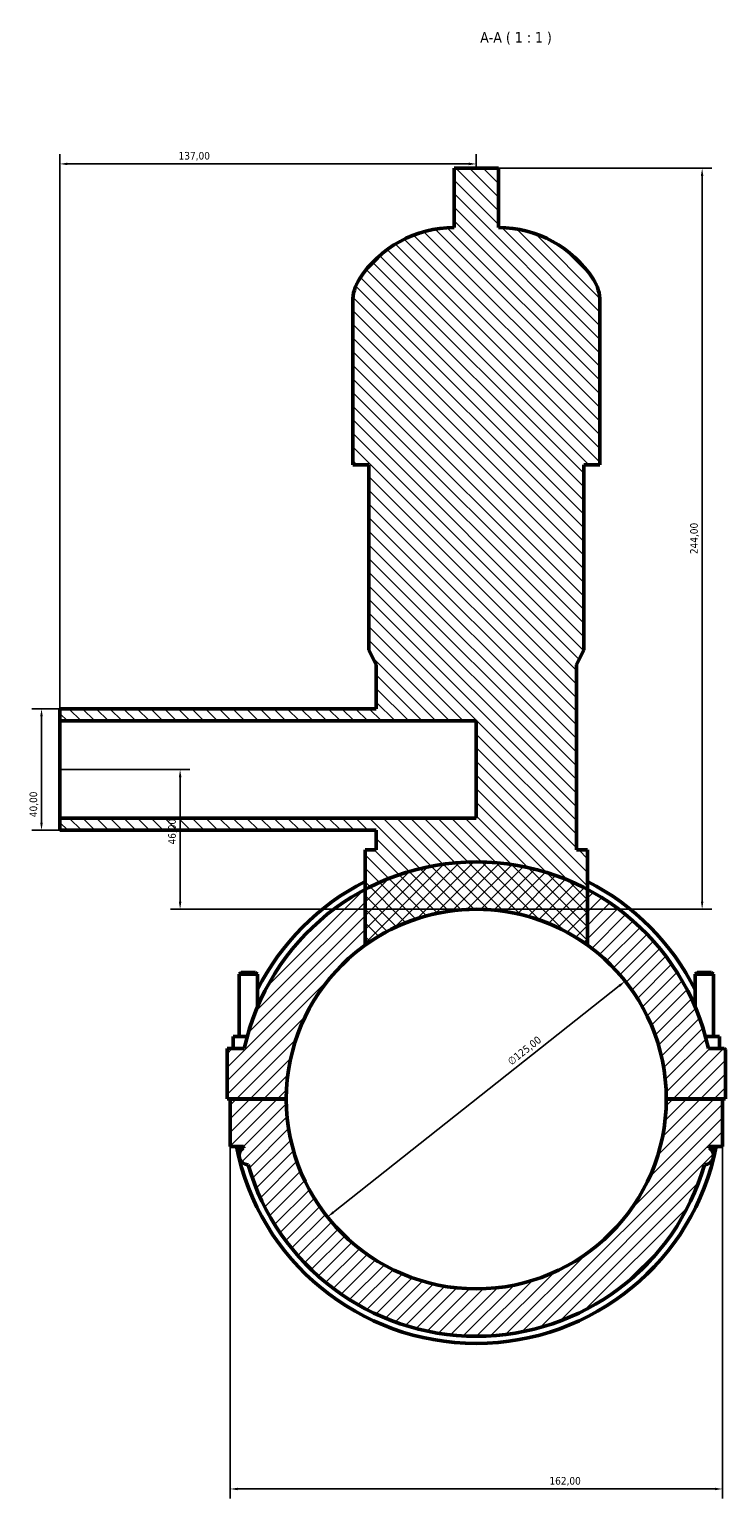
# Model space of a CAD drawing. Header units: millimetres. Extents: x 0 to 961, y -206 to 1211.
# Tile 7 of 8: x 333 to 562, y 727 to 1211. Entities that reach past the tile are written whole.
import ezdxf

# ---------------------------------------------------------------- set-up
doc = ezdxf.new("R2010")
doc.units = ezdxf.units.MM
for name, color, linetype, lineweight in [('Dimension (ISO)', 7, 'Continuous', 25), ('Hatch (ISO)', 7, 'Continuous', 18), ('Symbol (ISO)', 7, 'Continuous', 25), ('Visible (ISO)', 7, 'Continuous', 50)]:
    doc.layers.add(name, color=color, linetype=linetype, lineweight=lineweight)
doc.styles.add('Label Text (ISO)', font='tahoma.ttf')
doc.styles.add('Note Text (ISO)', font='tahoma.ttf')
doc.dimstyles.new('Default (ISO)', dxfattribs={"dimtxt": 2.5, "dimasz": 2.5, "dimexe": 3.175, "dimexo": 0, "dimgap": 0.762, "dimtad": 1, "dimrnd": 1e-08, "dimzin": 0, "dimtxsty": 'Note Text (ISO)', "dimcen": 0.09, "dimdle": 10, "dimclrd": 256, "dimclre": 256, "dimclrt": 256, "dimazin": 0, "dimtfac": 1.40208, "dimtmove": 0, "dimatfit": 3, "dimfxl": 1, "dimtolj": 1, "dimtzin": 0, "dimlwd": -1, "dimlwe": -1, "dimarcsym": 0})

# ---------------------------------------------------------------- blocks, each defined once
blk = doc.blocks.new('*D7')
at = {"layer": 'Defpoints', "color": 0, "transparency": 16777216}
for p in [(399.03, 843.43), (561.03, 843.43), (561.03, 730.65)]:
    blk.add_point(p, dxfattribs=at)
at = {"layer": 'Dimension (ISO)', "transparency": 16777216}
for p, q in [((399.03, 843.43), (399.03, 727.48)), ((561.03, 843.43), (561.03, 727.48)), ((401.53, 730.65), (558.53, 730.65))]:
    blk.add_line(p, q, dxfattribs=at)
for points in [[(401.53, 731.07), (401.53, 730.24), (399.03, 730.65)], [(558.53, 731.07), (558.53, 730.24), (561.03, 730.65)]]:
    blk.add_solid(points, dxfattribs=at)
at = {"layer": 'Dimension (ISO)', "color": 232, "true_color": 0xca0064, "transparency": 16777216, "insert": (504.08, 734.59), "char_height": 2.5, "attachment_point": 1, "style": 'Note Text (ISO)'}
blk.add_mtext('\\A1;162,00', dxfattribs=at)
blk = doc.blocks.new('*D8')
at = {"layer": 'Defpoints', "color": 0, "transparency": 16777216}
for p in [(529.01, 897.88), (431.06, 820.22)]:
    blk.add_point(p, dxfattribs=at)
at = {"layer": 'Dimension (ISO)', "transparency": 16777216}
blk.add_line((433.02, 821.78), (527.05, 896.33), dxfattribs=at)
for points in [[(526.79, 896.66), (527.31, 896), (529.01, 897.88)], [(432.76, 822.1), (433.27, 821.45), (431.06, 820.22)]]:
    blk.add_solid(points, dxfattribs=at)
at = {"layer": 'Dimension (ISO)', "color": 232, "true_color": 0xca0064, "transparency": 16777216, "insert": (490.01, 872.03), "char_height": 2.5, "attachment_point": 1, "rotation": 38.4097, "style": 'Note Text (ISO)'}
blk.add_mtext('\\A1;∅125,00', dxfattribs=at)
blk = doc.blocks.new('*D9')
at = {"layer": 'Defpoints', "color": 0, "transparency": 16777216}
for p in [(343.03, 987.55), (336.99, 947.55), (343.03, 947.55)]:
    blk.add_point(p, dxfattribs=at)
at = {"layer": 'Dimension (ISO)', "transparency": 16777216}
for p, q in [((343.03, 987.55), (333.82, 987.55)), ((336.99, 985.05), (336.99, 950.05)), ((343.03, 947.55), (333.82, 947.55))]:
    blk.add_line(p, q, dxfattribs=at)
for points in [[(336.57, 985.05), (337.41, 985.05), (336.99, 987.55)], [(336.57, 950.05), (337.41, 950.05), (336.99, 947.55)]]:
    blk.add_solid(points, dxfattribs=at)
at = {"layer": 'Dimension (ISO)', "color": 232, "true_color": 0xca0064, "transparency": 16777216, "insert": (333.06, 951.88), "char_height": 2.5, "attachment_point": 1, "rotation": 90, "style": 'Note Text (ISO)'}
blk.add_mtext('\\A1;40,00', dxfattribs=at)
blk = doc.blocks.new('*D10')
at = {"layer": 'Defpoints', "color": 0, "transparency": 16777216}
for p in [(343.03, 1167), (480.03, 1165.55), (343.03, 983.55)]:
    blk.add_point(p, dxfattribs=at)
at = {"layer": 'Dimension (ISO)', "transparency": 16777216}
for p, q in [((343.03, 983.55), (343.03, 1170.18)), ((477.53, 1167), (345.53, 1167)), ((480.03, 1165.55), (480.03, 1170.18))]:
    blk.add_line(p, q, dxfattribs=at)
for points in [[(345.53, 1167.42), (345.53, 1166.58), (343.03, 1167)], [(477.53, 1167.42), (477.53, 1166.58), (480.03, 1167)]]:
    blk.add_solid(points, dxfattribs=at)
at = {"layer": 'Dimension (ISO)', "color": 232, "true_color": 0xca0064, "transparency": 16777216, "insert": (382.08, 1170.94), "char_height": 2.5, "attachment_point": 1, "style": 'Note Text (ISO)'}
blk.add_mtext('\\A1;137,00', dxfattribs=at)
blk = doc.blocks.new('*D11')
at = {"layer": 'Defpoints', "color": 0, "transparency": 16777216}
for p in [(487.35, 1165.55), (554.32, 1165.55), (480.03, 921.55)]:
    blk.add_point(p, dxfattribs=at)
at = {"layer": 'Dimension (ISO)', "transparency": 16777216}
for p, q in [((487.35, 1165.55), (557.49, 1165.55)), ((554.32, 924.05), (554.32, 1163.05)), ((480.03, 921.55), (557.49, 921.55))]:
    blk.add_line(p, q, dxfattribs=at)
for points in [[(553.9, 1163.05), (554.73, 1163.05), (554.32, 1165.55)], [(553.9, 924.05), (554.73, 924.05), (554.32, 921.55)]]:
    blk.add_solid(points, dxfattribs=at)
at = {"layer": 'Dimension (ISO)', "color": 232, "true_color": 0xca0064, "transparency": 16777216, "insert": (550.38, 1038.5), "char_height": 2.5, "attachment_point": 1, "rotation": 90, "style": 'Note Text (ISO)'}
blk.add_mtext('\\A1;244,00', dxfattribs=at)
blk = doc.blocks.new('*D12')
at = {"layer": 'Defpoints', "color": 0, "transparency": 16777216}
for p in [(343.03, 967.55), (382.59, 967.55), (480.03, 921.55)]:
    blk.add_point(p, dxfattribs=at)
at = {"layer": 'Dimension (ISO)', "transparency": 16777216}
for p, q in [((343.03, 967.55), (385.76, 967.55)), ((382.59, 924.05), (382.59, 965.05)), ((480.03, 921.55), (379.41, 921.55))]:
    blk.add_line(p, q, dxfattribs=at)
for points in [[(382.17, 965.05), (383.01, 965.05), (382.59, 967.55)], [(382.17, 924.05), (383.01, 924.05), (382.59, 921.55)]]:
    blk.add_solid(points, dxfattribs=at)
at = {"layer": 'Dimension (ISO)', "color": 232, "true_color": 0xca0064, "transparency": 16777216, "insert": (378.66, 942.88), "char_height": 2.5, "attachment_point": 1, "rotation": 90, "style": 'Note Text (ISO)'}
blk.add_mtext('\\A1;46,00', dxfattribs=at)

msp = doc.modelspace()

# ---------------------------------------------------------------- hatches: boundary and pattern name
at = {"layer": 'Hatch (ISO)'}
h = msp.add_hatch(dxfattribs=at)
h.set_pattern_fill('ANSI31', color=256, scale=25.4, angle=90.00021, style=0)
h.set_pattern_definition([(135.0002, (0, 0), (-2.245056, -2.245072), [])])
edge = h.paths.add_edge_path()
edge.add_line((447.0912, 941.0726), (443.4312, 941.0726))
edge.add_line((443.4312, 941.0726), (443.4312, 928.074))
edge.add_line((443.4312, 928.074), (443.4312, 909.7151))
edge.add_ellipse((480.0312, 859.0526), major_axis=(-36.6, 50.6625), ratio=1, start_angle=288.309223, end_angle=360, ccw=False)
edge.add_line((516.6312, 909.7151), (516.6312, 928.074))
edge.add_line((516.6312, 928.074), (516.6312, 941.0726))
edge.add_line((516.6312, 941.0726), (512.9712, 941.0726))
edge.add_line((512.9712, 941.0726), (512.9712, 1002.0726))
edge.add_line((512.9712, 1002.0726), (515.4112, 1006.9526))
edge.add_line((515.4112, 1006.9526), (515.4112, 1067.9526))
edge.add_line((515.4112, 1067.9526), (520.6979, 1067.9526))
edge.add_line((520.6979, 1067.9526), (520.6979, 1121.6326))
edge.add_ellipse((507.116, 1121.6326), major_axis=(13.5819, 0), ratio=1, start_angle=0, end_angle=32.612421)
edge.add_ellipse((487.3512, 1108.9865), major_axis=(31.2053, 19.9661), ratio=1, start_angle=0, end_angle=57.387579)
edge.add_line((487.3512, 1146.0326), (487.3512, 1165.5526))
edge.add_line((487.3512, 1165.5526), (472.7112, 1165.5526))
edge.add_line((472.7112, 1165.5526), (472.7112, 1146.0326))
edge.add_ellipse((472.7112, 1108.9865), major_axis=(0, 37.0461), ratio=1, start_angle=0, end_angle=57.387579)
edge.add_ellipse((452.9464, 1121.6326), major_axis=(-11.4405, 7.32), ratio=1, start_angle=0, end_angle=32.612421)
edge.add_line((439.3646, 1121.6326), (439.3646, 1067.9526))
edge.add_line((439.3646, 1067.9526), (444.6512, 1067.9526))
edge.add_line((444.6512, 1067.9526), (444.6512, 1006.9526))
edge.add_line((444.6512, 1006.9526), (447.0912, 1002.0726))
edge.add_line((447.0912, 1002.0726), (447.0912, 987.5526))
edge.add_line((447.0912, 987.5526), (343.0312, 987.5526))
edge.add_line((343.0312, 987.5526), (343.0312, 983.5526))
edge.add_line((343.0312, 983.5526), (480.0312, 983.5526))
edge.add_line((480.0312, 983.5526), (480.0312, 951.5526))
edge.add_line((480.0312, 951.5526), (343.0312, 951.5526))
edge.add_line((343.0312, 951.5526), (343.0312, 947.5526))
edge.add_line((343.0312, 947.5526), (447.0912, 947.5526))
edge.add_line((447.0912, 947.5526), (447.0912, 941.0726))
h = msp.add_hatch(dxfattribs=at)
h.set_pattern_fill('ANSI31', color=256, scale=25.4, style=0)
h.set_pattern_definition([(45, (0, 0), (-2.245064, 2.245064), [])])
edge = h.paths.add_edge_path()
edge.add_ellipse((561.5312, 875.1776), major_axis=(0.5, 0), ratio=1, start_angle=0, end_angle=90)
edge.add_line((561.5312, 875.6776), (556.3668, 875.6776))
edge.add_ellipse((480.0312, 859.0526), major_axis=(76.3356, 16.625), ratio=1, start_angle=0, end_angle=49.777835)
edge.add_ellipse((480.0312, 859.0526), major_axis=(36.6, 69.0214), ratio=1, start_angle=0, end_angle=55.87135)
edge.add_ellipse((480.0312, 859.0526), major_axis=(-36.6, 69.0214), ratio=1, start_angle=0, end_angle=49.777835)
edge.add_line((403.6956, 875.6776), (398.0312, 875.6776))
edge.add_line((398.0312, 875.6776), (398.0312, 859.1026))
edge.add_line((398.0312, 859.1026), (417.5312, 859.1026))
edge.add_ellipse((480.0312, 859.0526), major_axis=(-62.5, 0.05), ratio=1, start_angle=180.091673, end_angle=360, ccw=False)
edge.add_line((542.5312, 859.1026), (562.0312, 859.1026))
edge.add_line((562.0312, 859.1026), (562.0312, 875.1776))
edge = h.paths.add_edge_path()
edge.add_line((417.5312, 859.0026), (399.0312, 859.0026))
edge.add_line((399.0312, 859.0026), (399.0312, 843.4276))
edge.add_line((399.0312, 843.4276), (403.4847, 843.4276))
edge.add_ellipse((480.0312, 859.0526), major_axis=(-76.5466, -15.625), ratio=1, start_angle=0, end_angle=0.287068)
edge.add_ellipse((405.0312, 840.4276), major_axis=(-1.4673, 2.6167), ratio=1, start_angle=0, end_angle=149.329406)
edge.add_ellipse((480.0312, 859.0526), major_axis=(-75.0727, -21.6241), ratio=1, start_angle=0, end_angle=147.862723)
edge.add_ellipse((555.0312, 840.4276), major_axis=(0.0727, -2.9991), ratio=1, start_angle=0, end_angle=149.329406)
edge.add_ellipse((480.0312, 859.0526), major_axis=(76.4673, -16.0083), ratio=1, start_angle=0, end_angle=0.287068)
edge.add_line((556.5778, 843.4276), (561.0312, 843.4276))
edge.add_line((561.0312, 843.4276), (561.0312, 859.0026))
edge.add_line((561.0312, 859.0026), (542.5312, 859.0026))
edge.add_ellipse((480.0312, 859.0526), major_axis=(62.5, -0.05), ratio=1, start_angle=180.091673, end_angle=360, ccw=False)

# ---------------------------------------------------------------- linework, layer by layer
at = {"layer": 'Visible (ISO)'}
for p, q in [((487.3512, 1165.5526), (472.7112, 1165.5526)), ((472.7112, 1165.5526), (472.7112, 1146.0326)), ((487.3512, 1146.0326), (487.3512, 1165.5526)), ((439.3646, 1121.6326), (439.3646, 1067.9526)), ((520.6979, 1067.9526), (520.6979, 1121.6326)), ((439.3646, 1067.9526), (444.6512, 1067.9526)), ((444.6512, 1067.9526), (444.6512, 1006.9526)), ((515.4112, 1006.9526), (515.4112, 1067.9526)), ((515.4112, 1067.9526), (520.6979, 1067.9526)), ((444.6512, 1006.9526), (447.0912, 1002.0726)), ((512.9712, 1002.0726), (515.4112, 1006.9526)), ((447.0912, 1002.0726), (447.0912, 987.5526)), ((512.9712, 941.0726), (512.9712, 1002.0726)), ((447.0912, 987.5526), (343.0312, 987.5526)), ((343.0312, 987.5526), (343.0312, 983.5526)), ((343.0312, 983.5526), (480.0312, 983.5526)), ((343.0312, 951.5526), (343.0312, 983.5526)), ((480.0312, 983.5526), (480.0312, 951.5526)), ((480.0312, 951.5526), (343.0312, 951.5526)), ((343.0312, 951.5526), (343.0312, 947.5526)), ((343.0312, 947.5526), (447.0912, 947.5526)), ((447.0912, 947.5526), (447.0912, 941.0726)), ((447.0912, 941.0726), (443.4312, 941.0726)), ((443.4312, 941.0726), (443.4312, 909.7151)), ((516.6312, 941.0726), (512.9712, 941.0726)), ((516.6312, 909.7151), (516.6312, 941.0726)), ((402.6312, 900.7693), (402.0312, 900.1693)), ((402.0312, 900.1693), (408.0312, 900.1693)), ((402.0312, 900.1693), (402.0312, 879.6776)), ((407.4312, 900.7693), (402.6312, 900.7693)), ((407.4312, 900.7693), (408.0312, 900.1693)), ((408.0312, 900.1693), (408.0312, 889.3761)), ((552.6312, 900.7693), (552.0312, 900.1693)), ((558.0312, 900.1693), (552.0312, 900.1693)), ((552.0312, 889.3761), (552.0312, 900.1693)), ((552.6312, 900.7693), (557.4312, 900.7693)), ((557.4312, 900.7693), (558.0312, 900.1693)), ((558.0312, 879.6776), (558.0312, 900.1693)), ((400.0312, 875.6776), (400.0312, 879.6776)), ((404.6779, 879.6776), (400.0312, 879.6776)), ((555.3846, 879.6776), (560.0312, 879.6776)), ((560.0312, 875.6776), (560.0312, 879.6776)), ((403.6956, 875.6776), (398.0312, 875.6776)), ((398.0312, 875.6776), (398.0312, 859.1026)), ((561.5312, 875.6776), (556.3668, 875.6776)), ((562.0312, 859.1026), (562.0312, 875.1776)), ((398.0312, 859.1026), (417.5312, 859.1026)), ((417.5312, 859.0026), (399.0312, 859.0026)), ((399.0312, 859.0026), (399.0312, 843.4276)), ((402.0312, 859.1026), (402.0312, 859.0026)), ((408.0312, 859.1026), (408.0312, 859.0026)), ((542.5312, 859.1026), (562.0312, 859.1026)), ((561.0312, 859.0026), (542.5312, 859.0026)), ((552.0312, 859.0026), (552.0312, 859.1026)), ((558.0312, 859.0026), (558.0312, 859.1026)), ((561.0312, 843.4276), (561.0312, 859.0026)), ((399.0312, 843.4276), (403.4847, 843.4276)), ((402.0312, 843.4276), (402.0312, 840.4276)), ((556.5778, 843.4276), (561.0312, 843.4276)), ((558.0312, 840.4276), (558.0312, 843.4276))]:
    msp.add_line(p, q, dxfattribs=at)
for centre, radius, start, end in [((472.7112, 1108.9865), 37.0461, 90, 147.387579), ((487.3512, 1108.9865), 37.0461, 32.612421, 90), ((452.9464, 1121.6326), 13.5819, 147.387579, 180), ((507.116, 1121.6326), 13.5819, 0, 32.612421), ((480.0312, 859.0526), 78.125, 12.28649, 167.71351), ((480.0312, 859.0526), 80.4688, 117.054315, 153.47727), ((480.0312, 859.0526), 80.4688, 26.52273, 62.945685), ((480.0312, 859.0526), 62.5, 0.045837, 179.954163), ((480.0312, 859.0526), 62.5, 54.154611, 125.845389), ((561.5312, 875.1776), 0.5, 0, 90), ((480.0312, 859.0526), 62.5, 180.045837, 359.954163), ((480.0312, 859.0526), 80.4687, 191.196519, 348.803481), ((405.0312, 840.4276), 3, 119.28163, 268.611035), ((480.0312, 859.0526), 78.125, 191.536959, 191.824027), ((555.0312, 840.4276), 3, 271.388965, 60.71837), ((480.0312, 859.0526), 78.125, 348.175973, 348.463041), ((480.0312, 859.0526), 78.125, 196.068638, 343.931362)]:
    msp.add_arc(centre, radius, start, end, dxfattribs=at)

# ---------------------------------------------------------------- texts
at = {"layer": 'Symbol (ISO)', "insert": (481.3036, 1206.3032), "char_height": 3.5, "attachment_point": 7, "style": 'Label Text (ISO)'}
msp.add_mtext('A-A ( 1 : 1 )', dxfattribs=at)

# ---------------------------------------------------------------- dimensions: what is measured, and where the dimension line sits
at = {"layer": 'Dimension (ISO)'}
for base, p1, p2, angle, picture, middle in [((343.0312, 1167.0011), (480.0312, 1165.5526), (343.0312, 983.5526), 180, '*D10', (387.0312, 1167.0011)), ((554.3163, 1165.5526), (480.0312, 921.5526), (487.3512, 1165.5526), 90, '*D11', (554.3163, 1043.5526)), ((336.991, 947.5526), (343.0312, 987.5526), (343.0312, 947.5526), 90, '*D9', (336.991, 956.0526)), ((382.5897, 967.5526), (480.0312, 921.5526), (343.0312, 967.5526), 90, '*D12', (382.5897, 947.0526)), ((561.0312, 730.6526), (399.0312, 843.4276), (561.0312, 843.4276), 180, '*D7', (509.0312, 730.6526))]:
    dim = msp.add_linear_dim(base=base, p1=p1, p2=p2, angle=angle, dimstyle='Default (ISO)', override={"dimdec": 2, "dimtp": 0, "dimtm": 0, "dimtdec": 2, "dimtofl": 0, "dimatfit": 1}, dxfattribs=at)
    dim.commit()
    dim.dimension.update_dxf_attribs({"geometry": picture, "text_midpoint": middle, "dimtype": 160})
dim = msp.add_diameter_dim_2p(p1=(431.057, 820.2225), p2=(529.0055, 897.8827), dimstyle='Default (ISO)', override={"dimdec": 2, "dimlfac": 1, "dimtp": 0, "dimtm": 0, "dimtdec": 2, "dimatfit": 2}, dxfattribs=at)
dim.commit()
dim.dimension.update_dxf_attribs({"geometry": '*D8', "text_midpoint": (497.5154, 872.9153), "dimtype": 163})

doc.saveas('drawing.dxf')
